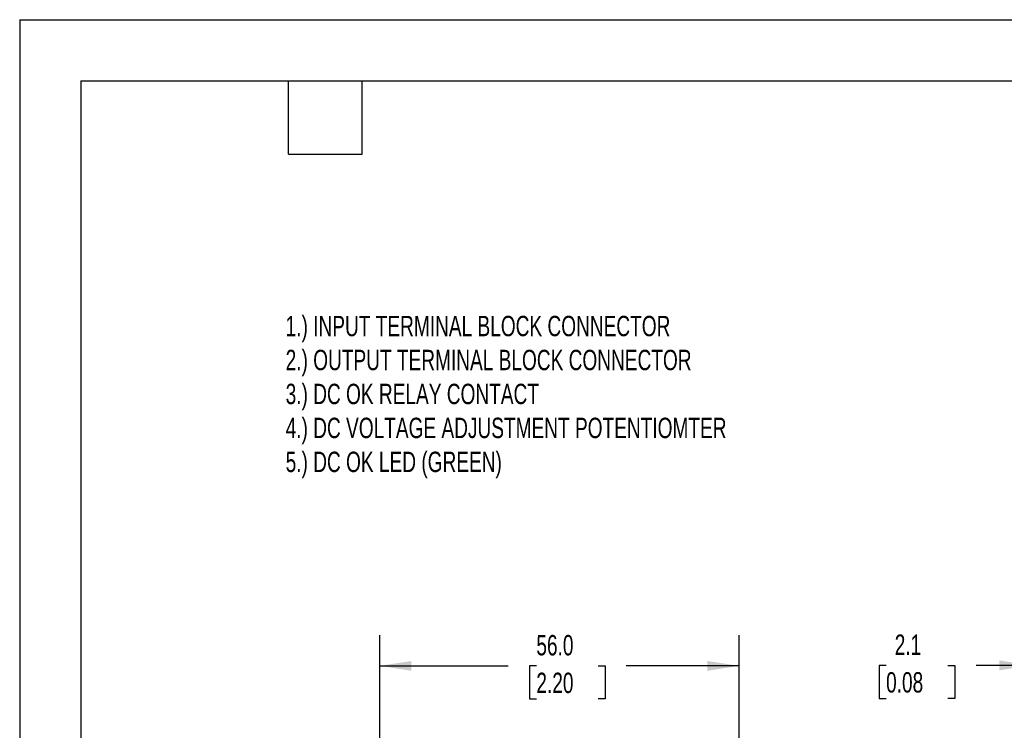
# Model space of a CAD drawing. Header units: millimetres. Extents: x 0 to 419, y 0 to 324.
# Tile 13 of 35: x 0 to 153, y 213 to 324. Entities that reach past the tile are written whole.
import ezdxf

# ---------------------------------------------------------------- set-up
doc = ezdxf.new("R2010")
doc.units = ezdxf.units.MM
doc.header["$LTSCALE"] = 1.5
doc.layers.add('DIMENSIONS', color=140, linetype='Continuous', lineweight=25)
doc.layers.add('TEXT', color=140, linetype='Continuous', lineweight=25)
doc.styles.add('SLDTEXTSTYLE0', font='TXT', dxfattribs={"width": 0.7})
doc.dimstyles.new('SLDDIMSTYLE0', dxfattribs={"dimtxt": 3.237012, "dimasz": 4.953, "dimexe": 0, "dimexo": 0.0625, "dimgap": 0.809253, "dimtad": 0, "dimtih": 1, "dimtoh": 1, "dimdec": 1, "dimrnd": 1e-09, "dimzin": 4, "dimdsep": 46, "dimtxsty": 'SLDTEXTSTYLE0', "dimsah": 1, "dimcen": 0.09, "dimadec": 0, "dimazin": 1, "dimtfac": 1, "dimtdec": 1, "dimtofl": 0, "dimtmove": 0, "dimatfit": 3, "dimfxl": 0, "dimfrac": 2, "dimtolj": 1, "dimtzin": 12, "dimarcsym": 0})
doc.dimstyles.new('SLDDIMSTYLE3', dxfattribs={"dimtxt": 3.237012, "dimasz": 4.953, "dimexe": 0, "dimexo": 0.0625, "dimgap": 0.809253, "dimtad": 0, "dimtih": 1, "dimtoh": 1, "dimdec": 1, "dimrnd": 1e-09, "dimzin": 12, "dimdsep": 46, "dimtxsty": 'SLDTEXTSTYLE0', "dimsah": 1, "dimcen": 0.09, "dimadec": 0, "dimazin": 3, "dimtfac": 1, "dimtdec": 1, "dimtmove": 0, "dimatfit": 0, "dimfxl": 0, "dimfrac": 2, "dimtolj": 1, "dimtzin": 12, "dimarcsym": 0})

# ---------------------------------------------------------------- blocks, each defined once
blk = doc.blocks.new('_D')
at = {"layer": 'DIMENSIONS'}
for p, q in [((56.09, 209.01), (56.09, 227.91)), ((112.09, 209.01), (112.09, 227.91)), ((56.09, 223.15), (76.11, 223.15)), ((80.5, 223.15), (79.41, 223.15)), ((79.41, 223.15), (79.41, 218)), ((90.11, 223.15), (91.2, 223.15)), ((91.2, 223.15), (91.2, 218)), ((112.09, 223.15), (94.5, 223.15)), ((79.41, 218), (80.5, 218)), ((91.2, 218), (90.11, 218))]:
    blk.add_line(p, q, dxfattribs=at)
for points in [[(56.09, 223.15), (61.04, 222.38), (61.04, 223.91)], [(112.09, 223.15), (107.14, 223.91), (107.14, 222.38)]]:
    blk.add_solid(points, dxfattribs=at)
at = {"layer": 'DIMENSIONS', "char_height": 3.175, "attachment_point": 1, "style": 'SLDTEXTSTYLE0'}
for s, insert in [('56.0', (80.5, 227.96)), ('2.20', (80.5, 222.09))]:
    blk.add_mtext(s, dxfattribs=dict(at, insert=insert))
blk = doc.blocks.new('_D_8')
at = {"layer": 'DIMENSIONS'}
for p, q in [((157.61, 211.12), (157.61, 227.99)), ((159.75, 209.01), (159.75, 227.99)), ((134.99, 223.23), (133.9, 223.23)), ((133.9, 223.23), (133.9, 218.08)), ((144.61, 223.23), (145.7, 223.23)), ((145.7, 223.23), (145.7, 218.08)), ((157.61, 223.23), (149, 223.23)), ((159.75, 223.23), (169.27, 223.23)), ((133.9, 218.08), (134.99, 218.08)), ((145.7, 218.08), (144.61, 218.08))]:
    blk.add_line(p, q, dxfattribs=at)
for points in [[(157.61, 223.23), (152.66, 223.99), (152.66, 222.46)], [(159.75, 223.23), (164.7, 222.46), (164.7, 223.99)]]:
    blk.add_solid(points, dxfattribs=at)
at = {"layer": 'DIMENSIONS', "char_height": 3.175, "attachment_point": 1, "style": 'SLDTEXTSTYLE0'}
for s, insert in [('2.1', (136.34, 228.04)), ('0.08', (134.99, 222.17))]:
    blk.add_mtext(s, dxfattribs=dict(at, insert=insert))

msp = doc.modelspace()

# ---------------------------------------------------------------- linework, layer by layer
at = {"color": 7, "linetype": 'Continuous'}
for q in [(0, 0), (419.1, 323.85)]:
    msp.add_line((0, 323.85), q, dxfattribs=at)
at = {"layer": 'TEXT'}
for p, q in [((9.52, 314.32), (409.57, 314.32)), ((9.52, 314.32), (9.52, 9.52)), ((41.91, 302.89), (41.91, 314.32)), ((53.34, 302.89), (53.34, 314.32)), ((41.91, 302.89), (53.34, 302.89))]:
    msp.add_line(p, q, dxfattribs=at)

# ---------------------------------------------------------------- texts
at = {"layer": 'DIMENSIONS', "insert": (41.44, 277.7), "char_height": 3.175, "attachment_point": 1, "style": 'SLDTEXTSTYLE0'}
msp.add_mtext('1.) INPUT TERMINAL BLOCK CONNECTOR^J2.) OUTPUT TERMINAL BLOCK CONNECTOR^J3.) DC OK RELAY CONTACT^J4.) DC VOLTAGE ADJUSTMENT POTENTIOMTER^J5.) DC OK LED (GREEN)', dxfattribs=at)

# ---------------------------------------------------------------- dimensions: what is measured, and where the dimension line sits
at = {"layer": 'DIMENSIONS'}
dim = msp.add_linear_dim(base=(112.09, 223.15), p1=(56.09, 207.11), p2=(112.09, 207.11), dimstyle='SLDDIMSTYLE0', dxfattribs=at)
dim.commit()
dim.dimension.update_dxf_attribs({"geometry": '_D', "text_midpoint": (85.3, 223.15), "dimtype": 160})
dim = msp.add_linear_dim(base=(157.61, 223.23), p1=(159.75, 207.11), p2=(157.61, 209.21), angle=0, dimstyle='SLDDIMSTYLE3', dxfattribs=at)
dim.commit()
dim.dimension.update_dxf_attribs({"geometry": '_D_8', "text_midpoint": (139.8, 223.23), "dimtype": 160})

doc.saveas('drawing.dxf')
